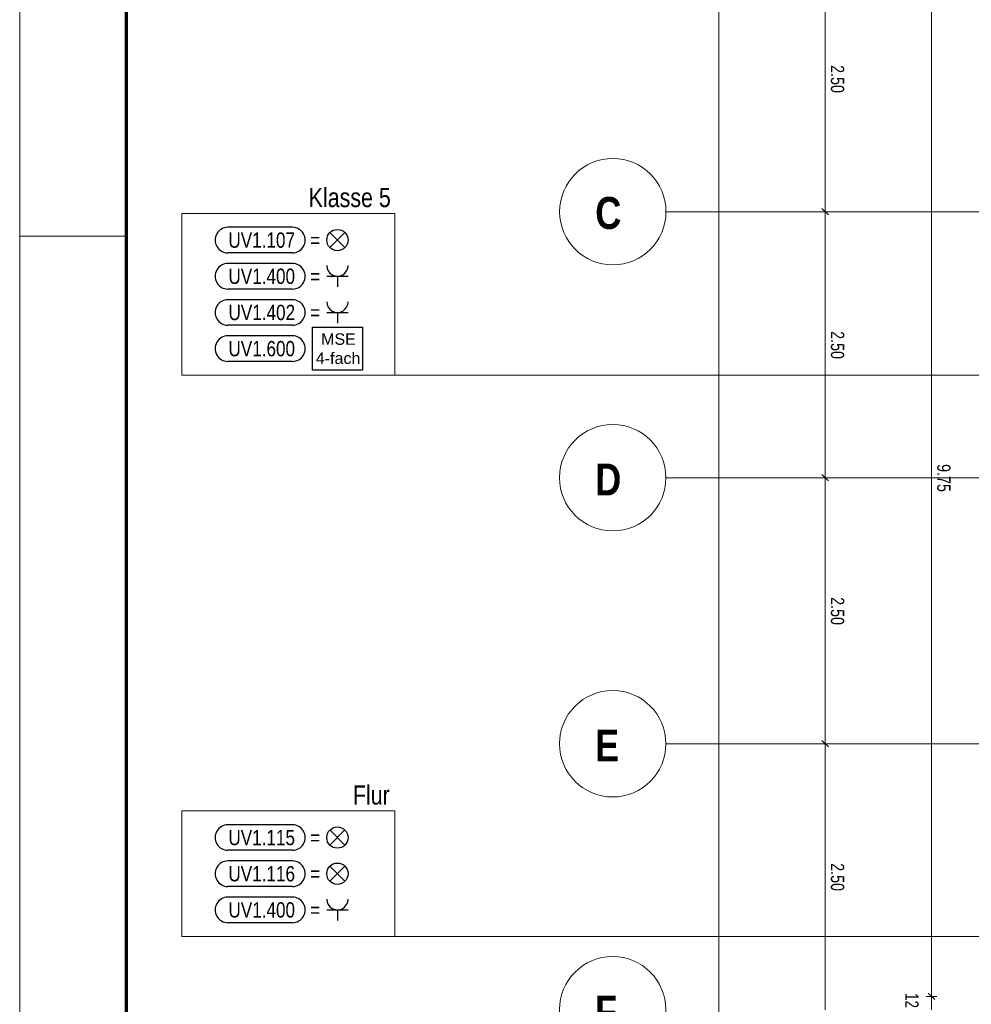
# Model space of a CAD drawing. Extents: x 1101 to 1942, y 41 to 882.
# Tile 18 of 104: x 1101 to 1280, y 490 to 676. Entities that reach past the tile are written whole.
import ezdxf
from ezdxf.lldxf.tags import DXFTag

# ---------------------------------------------------------------- set-up
doc = ezdxf.new("R2010")
doc.units = 0
doc.layers.get('0').update_dxf_attribs({"lineweight": 13})
for name, color, linetype, lineweight in [('Axen', 7, 'Continuous', 25), ('BI_E_Allgemein', 7, 'Continuous', 18), ('BI_X_Geometrie', 7, 'Continuous', 13), ('Maßlinien', 7, 'Continuous', 25)]:
    doc.layers.add(name, color=color, linetype=linetype, lineweight=lineweight)
doc.layers.add('BI_E_Starkstrom', color=1, linetype='Continuous', lineweight=25, true_color=0xff0000)
doc.layers.add('BI_E_Stromkreis', color=1, linetype='Continuous', lineweight=25, true_color=0xff0000)
doc.styles.get("Standard").update_dxf_attribs({"font": 'arial.ttf'})
tags = doc.linetypes.add('ALL_S25', pattern=[0.001, 0, -0.001]).pattern_tags.tags
tags[6:7] = [DXFTag(74, 4), DXFTag(75, 0), DXFTag(340, '0'), DXFTag(46, 1.0), DXFTag(50, 0.0), DXFTag(44, 0.0), DXFTag(45, 0.0)]
tags[4:5] = [DXFTag(74, 4), DXFTag(75, 0), DXFTag(340, '0'), DXFTag(46, 1.0), DXFTag(50, 0.0), DXFTag(44, 0.0), DXFTag(45, 0.0)]

# ---------------------------------------------------------------- blocks, each defined once
blk = doc.blocks.new('Blockreferenz-A03CP7TP1H', base_point=(1100.84, 40.85))
at = {"color": 0, "linetype": 'ByBlock', "lineweight": -2, "ltscale": 0.13}
for p, q in [((1100.84, 881.85), (1100.84, 337.85)), ((1100.84, 634.85), (1120.84, 634.85))]:
    blk.add_line(p, q, dxfattribs=at)
at = {"color": 0, "linetype": 'ByBlock', "lineweight": 70, "ltscale": 0.7}
blk.add_line((1120.84, 876.85), (1120.84, 342.85), dxfattribs=at)
blk = doc.blocks.new('Referenz-A03CP7TX1H', base_point=(1202.26, 90.13))
at = {"layer": 'Axen', "color": 0, "linetype": 'ALL_S25', "lineweight": -2, "ltscale": 0.13}
for p, q in [((1661.88, 639.45), (1222.37, 639.45)), ((1661.87, 589.45), (1222.36, 589.45)), ((1661.86, 539.45), (1222.35, 539.45))]:
    blk.add_line(p, q, dxfattribs=at)
at = {"layer": 'Axen', "color": 0, "lineweight": -2}
for centre in [(1212.37, 639.45), (1212.36, 589.45), (1212.35, 539.45), (1212.34, 489.45)]:
    blk.add_circle(centre, 10, dxfattribs=at)
at = {"layer": 'Maßlinien', "color": 0, "lineweight": -2}
for p, q in [((1232.3, 189.45), (1232.3, 689.45)), ((1252.3, 639.45), (1252.3, 689.45)), ((1272.3, 491.95), (1272.3, 686.95)), ((1252.3, 639.45), (1251.3, 639.45)), ((1252.9, 638.85), (1251.7, 640.05)), ((1252.3, 639.45), (1253.3, 639.45)), ((1252.3, 589.45), (1252.3, 639.45)), ((1252.3, 589.45), (1251.3, 589.45)), ((1252.9, 588.85), (1251.7, 590.05)), ((1252.3, 589.45), (1253.3, 589.45)), ((1252.3, 539.45), (1252.3, 589.45)), ((1252.3, 539.45), (1251.3, 539.45)), ((1252.9, 538.85), (1251.7, 540.05)), ((1252.3, 539.45), (1253.3, 539.45)), ((1252.3, 489.45), (1252.3, 539.45)), ((1272.9, 491.35), (1271.7, 492.55)), ((1272.3, 491.95), (1271.3, 491.95)), ((1272.3, 491.95), (1273.3, 491.95)), ((1272.3, 489.45), (1272.3, 491.95))]:
    blk.add_line(p, q, dxfattribs=at)
at = {"layer": 'Axen', "color": 0, "lineweight": -2, "char_height": 6, "attachment_point": 1, "rotation": 359.9884}
for s, insert in [('{\\W0.99;\\fArial Narrow|b1|i0;C}', (1209.07, 642.21)), ('{\\W0.99;\\fArial Narrow|b1|i0;D}', (1209.06, 592.12)), ('{\\W0.98;\\fArial Narrow|b1|i0;E}', (1209.05, 542.12)), ('{\\W0.98;\\fArial Narrow|b1|i0;F}', (1209.04, 492.12))]:
    blk.add_mtext(s, dxfattribs=dict(at, insert=insert))
at = {"layer": 'Maßlinien', "color": 0, "lineweight": -2, "char_height": 2.5, "attachment_point": 1, "rotation": 270}
for s, insert in [('{\\W0.77;\\fArial;2.50}', (1255.88, 667)), ('{\\W0.77;\\fArial;2.50}', (1255.88, 617)), ('{\\W0.77;\\fArial;9.75}', (1275.88, 592.01)), ('{\\W0.77;\\fArial;2.50}', (1255.88, 567)), ('{\\W0.77;\\fArial;2.50}', (1255.88, 517)), ('{\\W0.73;\\fArial;12}', (1269.86, 492.61))]:
    blk.add_mtext(s, dxfattribs=dict(at, insert=insert))
blk = doc.blocks.new('Blockreferenz-A03CP8591H', base_point=(1137.58, 512.62))
at = {"color": 30, "linetype": 'ByBlock', "lineweight": -2, "ltscale": 0.25, "true_color": 0xff6600}
for p, q in [((1152.12, 517.42), (1139.98, 517.42)), ((1162, 513.61), (1159.17, 516.44)), ((1162, 516.44), (1159.17, 513.61)), ((1152.12, 512.62), (1139.98, 512.62))]:
    blk.add_line(p, q, dxfattribs=at)
blk.add_circle((1160.59, 515.02), 2, dxfattribs=at)
for centre, major_axis in [((1139.98, 515.02), (0, 2.4)), ((1152.12, 515.02), (0, -2.4))]:
    blk.add_ellipse(centre, major_axis=major_axis, ratio=1, start_param=0, end_param=3.141593, dxfattribs=at)
at = {"color": 30, "lineweight": -2, "true_color": 0xff6600, "insert": (1140.08, 516.46), "char_height": 2.88, "attachment_point": 1}
blk.add_mtext('{\\W0.8;\\fArial;UV1.116}', dxfattribs=at)
at = {"color": 30, "linetype": 'ByBlock', "lineweight": -2, "ltscale": 0.25, "true_color": 0xff6600, "insert": (1155.48, 516.46), "char_height": 2.88, "attachment_point": 1}
blk.add_mtext('{\\W0.8;\\fArial;=}', dxfattribs=at)
blk = doc.blocks.new('Blockreferenz-A03CP85B1H', base_point=(1155.9, 609.66))
at = {"layer": 'BI_E_Starkstrom', "linetype": 'ByBlock', "ltscale": 0.25}
for p, q in [((1155.9, 609.66), (1155.9, 617.76)), ((1155.9, 617.76), (1165.28, 617.76)), ((1165.28, 617.76), (1165.28, 609.66)), ((1165.28, 609.66), (1155.9, 609.66))]:
    blk.add_line(p, q, dxfattribs=at)
at = {"layer": 'BI_E_Starkstrom', "linetype": 'ByBlock', "ltscale": 0.25, "char_height": 2.16, "attachment_point": 1}
for s, insert in [('{\\fArial;MSE}', (1157.51, 616.59)), ('{\\fArial;4-fach}', (1156.52, 612.99))]:
    blk.add_mtext(s, dxfattribs=dict(at, insert=insert))
blk = doc.blocks.new('Blockreferenz-A03CP85H1H', base_point=(1137.58, 505.82))
at = {"color": 0, "linetype": 'ByBlock', "lineweight": -2, "ltscale": 0.25}
for p, q in [((1152.12, 510.62), (1139.98, 510.62)), ((1152.12, 505.82), (1139.98, 505.82))]:
    blk.add_line(p, q, dxfattribs=at)
at = {"color": 0, "lineweight": -2}
for p, q in [((1158.59, 508.22), (1162.59, 508.22)), ((1160.59, 508.22), (1160.59, 506.22))]:
    blk.add_line(p, q, dxfattribs=at)
at = {"color": 0, "linetype": 'ByBlock', "lineweight": -2, "ltscale": 0.25}
for centre, major_axis in [((1139.98, 508.22), (0, 2.4)), ((1152.12, 508.22), (0, -2.4))]:
    blk.add_ellipse(centre, major_axis=major_axis, ratio=1, start_param=0, end_param=3.141593, dxfattribs=at)
at = {"color": 0, "lineweight": -2}
blk.add_ellipse((1160.59, 510.22), major_axis=(-2, 0), ratio=1, start_param=0, end_param=3.141593, dxfattribs=at)
at = {"color": 0, "lineweight": -2, "insert": (1140.09, 509.66), "char_height": 2.88, "attachment_point": 1}
blk.add_mtext('{\\W0.8;\\fArial;UV1.400}', dxfattribs=at)
at = {"color": 0, "linetype": 'ByBlock', "lineweight": -2, "ltscale": 0.25, "insert": (1155.48, 509.66), "char_height": 2.88, "attachment_point": 1}
blk.add_mtext('{\\W0.8;\\fArial;=}', dxfattribs=at)
blk = doc.blocks.new('Blockreferenz-A03CP85N1H', base_point=(1137.58, 519.42))
at = {"color": 30, "linetype": 'ByBlock', "lineweight": -2, "ltscale": 0.25, "true_color": 0xff6600}
for p, q in [((1152.12, 524.22), (1139.98, 524.22)), ((1162, 520.41), (1159.17, 523.24)), ((1162, 523.24), (1159.17, 520.41)), ((1152.12, 519.42), (1139.98, 519.42))]:
    blk.add_line(p, q, dxfattribs=at)
blk.add_circle((1160.59, 521.82), 2, dxfattribs=at)
for centre, major_axis in [((1139.98, 521.82), (0, 2.4)), ((1152.12, 521.82), (0, -2.4))]:
    blk.add_ellipse(centre, major_axis=major_axis, ratio=1, start_param=0, end_param=3.141593, dxfattribs=at)
at = {"color": 30, "lineweight": -2, "true_color": 0xff6600, "insert": (1140.08, 523.26), "char_height": 2.88, "attachment_point": 1}
blk.add_mtext('{\\W0.8;\\fArial;UV1.115}', dxfattribs=at)
at = {"color": 30, "linetype": 'ByBlock', "lineweight": -2, "ltscale": 0.25, "true_color": 0xff6600, "insert": (1155.48, 523.26), "char_height": 2.88, "attachment_point": 1}
blk.add_mtext('{\\W0.8;\\fArial;=}', dxfattribs=at)
blk = doc.blocks.new('Blockreferenz-A03CP85X1H', base_point=(1137.58, 631.71))
at = {"color": 30, "linetype": 'ByBlock', "lineweight": -2, "ltscale": 0.25, "true_color": 0xff6600}
for p, q in [((1152.12, 636.51), (1139.98, 636.51)), ((1162, 632.7), (1159.17, 635.53)), ((1162, 635.53), (1159.17, 632.7)), ((1152.12, 631.71), (1139.98, 631.71))]:
    blk.add_line(p, q, dxfattribs=at)
blk.add_circle((1160.59, 634.11), 2, dxfattribs=at)
for centre, major_axis in [((1139.98, 634.11), (0, 2.4)), ((1152.12, 634.11), (0, -2.4))]:
    blk.add_ellipse(centre, major_axis=major_axis, ratio=1, start_param=0, end_param=3.141593, dxfattribs=at)
at = {"color": 30, "lineweight": -2, "true_color": 0xff6600, "insert": (1140.08, 635.55), "char_height": 2.88, "attachment_point": 1}
blk.add_mtext('{\\W0.8;\\fArial;UV1.107}', dxfattribs=at)
at = {"color": 30, "linetype": 'ByBlock', "lineweight": -2, "ltscale": 0.25, "true_color": 0xff6600, "insert": (1155.48, 635.55), "char_height": 2.88, "attachment_point": 1}
blk.add_mtext('{\\W0.8;\\fArial;=}', dxfattribs=at)
blk = doc.blocks.new('Polygon-A03CP86D1H', base_point=(1131.3, 608.71))
at = {"color": 0, "linetype": 'ByBlock', "lineweight": -2, "ltscale": 0.18}
for p, q in [((1131.3, 608.71), (1131.3, 639.11)), ((1131.3, 639.11), (1171.36, 639.11)), ((1171.36, 639.11), (1171.36, 608.71)), ((1171.36, 608.71), (1131.3, 608.71))]:
    blk.add_line(p, q, dxfattribs=at)
blk = doc.blocks.new('Polygon-A03CP86J1H', base_point=(1131.3, 503.22))
at = {"color": 0, "linetype": 'ByBlock', "lineweight": -2, "ltscale": 0.18}
for p, q in [((1131.3, 503.22), (1131.3, 526.82)), ((1131.3, 526.82), (1171.36, 526.82)), ((1171.36, 526.82), (1171.36, 503.22)), ((1171.36, 503.22), (1131.3, 503.22))]:
    blk.add_line(p, q, dxfattribs=at)
blk = doc.blocks.new('Blockreferenz-A03CP86Z1H', base_point=(1137.58, 624.91))
at = {"color": 0, "linetype": 'ByBlock', "lineweight": -2, "ltscale": 0.25}
for p, q in [((1152.12, 629.71), (1139.98, 629.71)), ((1152.12, 624.91), (1139.98, 624.91))]:
    blk.add_line(p, q, dxfattribs=at)
at = {"color": 0, "lineweight": -2}
for p, q in [((1158.59, 627.31), (1162.59, 627.31)), ((1160.59, 627.31), (1160.59, 625.31))]:
    blk.add_line(p, q, dxfattribs=at)
at = {"color": 0, "linetype": 'ByBlock', "lineweight": -2, "ltscale": 0.25}
for centre, major_axis in [((1139.98, 627.31), (0, 2.4)), ((1152.12, 627.31), (0, -2.4))]:
    blk.add_ellipse(centre, major_axis=major_axis, ratio=1, start_param=0, end_param=3.141593, dxfattribs=at)
at = {"color": 0, "lineweight": -2}
blk.add_ellipse((1160.59, 629.31), major_axis=(-2, 0), ratio=1, start_param=0, end_param=3.141593, dxfattribs=at)
at = {"color": 0, "lineweight": -2, "insert": (1140.09, 628.75), "char_height": 2.88, "attachment_point": 1}
blk.add_mtext('{\\W0.8;\\fArial;UV1.400}', dxfattribs=at)
at = {"color": 0, "linetype": 'ByBlock', "lineweight": -2, "ltscale": 0.25, "insert": (1155.48, 628.75), "char_height": 2.88, "attachment_point": 1}
blk.add_mtext('{\\W0.8;\\fArial;=}', dxfattribs=at)
blk = doc.blocks.new('Blockreferenz-A03CP87N1H', base_point=(1137.58, 611.31))
at = {"layer": 'BI_E_Starkstrom', "color": 0, "linetype": 'ByBlock', "lineweight": -2, "ltscale": 0.25}
for p, q in [((1152.12, 616.11), (1139.98, 616.11)), ((1152.12, 611.31), (1139.98, 611.31))]:
    blk.add_line(p, q, dxfattribs=at)
for centre, major_axis in [((1139.98, 613.71), (0, 2.4)), ((1152.12, 613.71), (0, -2.4))]:
    blk.add_ellipse(centre, major_axis=major_axis, ratio=1, start_param=0, end_param=3.141593, dxfattribs=at)
at = {"layer": 'BI_E_Starkstrom', "color": 0, "lineweight": -2, "insert": (1140.09, 615.15), "char_height": 2.88, "attachment_point": 1}
blk.add_mtext('{\\W0.8;\\fArial;UV1.600}', dxfattribs=at)
blk = doc.blocks.new('Blockreferenz-A03CP87R1H', base_point=(1137.58, 618.11))
at = {"color": 0, "linetype": 'ByBlock', "lineweight": -2, "ltscale": 0.25}
for p, q in [((1152.12, 622.91), (1139.98, 622.91)), ((1152.12, 618.11), (1139.98, 618.11))]:
    blk.add_line(p, q, dxfattribs=at)
at = {"color": 0, "lineweight": -2}
for p, q in [((1158.59, 620.51), (1162.59, 620.51)), ((1160.59, 620.51), (1160.59, 618.51))]:
    blk.add_line(p, q, dxfattribs=at)
at = {"color": 0, "linetype": 'ByBlock', "lineweight": -2, "ltscale": 0.25}
for centre, major_axis in [((1139.98, 620.51), (0, 2.4)), ((1152.12, 620.51), (0, -2.4))]:
    blk.add_ellipse(centre, major_axis=major_axis, ratio=1, start_param=0, end_param=3.141593, dxfattribs=at)
at = {"color": 0, "lineweight": -2}
blk.add_ellipse((1160.59, 622.51), major_axis=(-2, 0), ratio=1, start_param=0, end_param=3.141593, dxfattribs=at)
at = {"color": 0, "lineweight": -2, "insert": (1140.1, 621.95), "char_height": 2.88, "attachment_point": 1}
blk.add_mtext('{\\W0.8;\\fArial;UV1.402}', dxfattribs=at)
at = {"color": 0, "linetype": 'ByBlock', "lineweight": -2, "ltscale": 0.25, "insert": (1155.48, 621.95), "char_height": 2.88, "attachment_point": 1}
blk.add_mtext('{\\W0.8;\\fArial;=}', dxfattribs=at)

msp = doc.modelspace()

# ---------------------------------------------------------------- linework, layer by layer
at = {"layer": 'BI_X_Geometrie', "color": 7, "ltscale": 0.13}
for p, q in [((1171.36, 608.71), (1334.97, 608.71)), ((1171.36, 503.22), (1442.96, 503.22))]:
    msp.add_line(p, q, dxfattribs=at)

# ---------------------------------------------------------------- block references
at = {"color": 251, "lineweight": 13, "ltscale": 0.13, "true_color": 0x5f5f5f}
msp.add_blockref('Referenz-A03CP7TX1H', (1202.26, 90.13), dxfattribs=at)
at = {"layer": 'BI_E_Allgemein', "color": 7, "ltscale": 0.18}
for name, p in [('Polygon-A03CP86D1H', (1131.3, 608.71)), ('Polygon-A03CP86J1H', (1131.3, 503.22))]:
    msp.add_blockref(name, p, dxfattribs=at)
at = {"layer": 'BI_E_Stromkreis', "ltscale": 0.25}
for name, p in [('Blockreferenz-A03CP85X1H', (1137.58, 631.71)), ('Blockreferenz-A03CP86Z1H', (1137.58, 624.91)), ('Blockreferenz-A03CP87R1H', (1137.58, 618.11)), ('Blockreferenz-A03CP87N1H', (1137.58, 611.31)), ('Blockreferenz-A03CP85N1H', (1137.58, 519.42)), ('Blockreferenz-A03CP8591H', (1137.58, 512.62)), ('Blockreferenz-A03CP85H1H', (1137.58, 505.82))]:
    msp.add_blockref(name, p, dxfattribs=at)
at = {"layer": 'BI_X_Geometrie', "ltscale": 0.13}
for name, p in [('Blockreferenz-A03CP7TP1H', (1100.84, 40.85)), ('Blockreferenz-A03CP85B1H', (1155.9, 609.66))]:
    msp.add_blockref(name, p, dxfattribs=at)

# ---------------------------------------------------------------- texts
at = {"layer": 'BI_E_Allgemein', "ltscale": 0.18, "char_height": 3.6, "attachment_point": 1}
for s, insert in [('{\\W0.8;\\fArial;Klasse 5}', (1155.19, 643.91)), ('{\\W0.8;\\fArial;Flur}', (1163.5, 531.62))]:
    msp.add_mtext(s, dxfattribs=dict(at, insert=insert))

doc.saveas('drawing.dxf')
